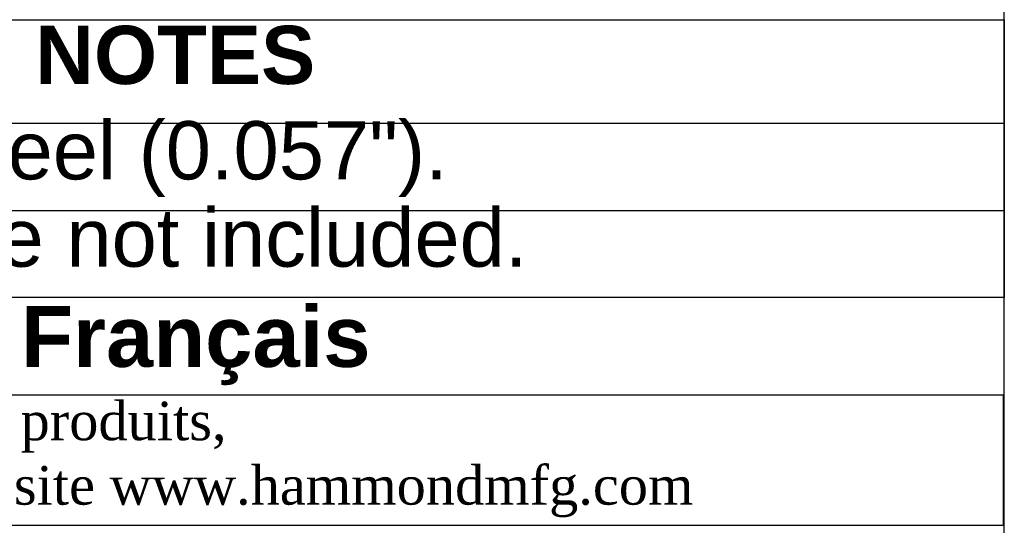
# Model space of a CAD drawing. Header units: inches. Extents: x 0 to 80, y 0 to 59.8.
# Tile 9 of 11: x 69.9 to 80, y 8 to 13.2. Entities that reach past the tile are written whole.
import ezdxf
from ezdxf.enums import TextEntityAlignment as Align

# ---------------------------------------------------------------- set-up
doc = ezdxf.new("R2010")
doc.units = ezdxf.units.IN
doc.header["$MEASUREMENT"] = 0
doc.layers.add('Default', color=7, linetype='Continuous')
doc.styles.add('SEACAD_Arial', font='arial.ttf')
doc.styles.add('SEACAD_ArialB', font='arialbd.ttf')

# ---------------------------------------------------------------- blocks, each defined once
blk = doc.blocks.new('SE1')
at = {"color": 7, "linetype": 'Continuous'}
for p, q in [((62.864, 12.182), (80.003, 12.182)), ((62.864, 11.282), (80.003, 11.282))]:
    blk.add_line(p, q, dxfattribs=at)
blk.add_lwpolyline([(62.864, 10.382), (62.864, 13.247), (80.003, 13.247), (80.003, 10.382), (62.864, 10.382)], dxfattribs=at)
for s, style, p in [('NOTES', 'SEACAD_ArialB', (70.013, 13.184)), ('Material: 16 ga. Steel (0.057").', 'SEACAD_Arial', (62.927, 12.201)), ('Mounting hardware not included.', 'SEACAD_Arial', (62.927, 11.301))]:
    blk.add_text(s, height=0.6, dxfattribs=dict(at, style=style)).set_placement(p, align=Align.TOP_LEFT)

msp = doc.modelspace()

# ---------------------------------------------------------------- linework, layer by layer
at = {"layer": 'Default', "color": 7, "linetype": 'Continuous'}
msp.add_line((80, 0), (80, 59.783), dxfattribs=at)
for points in [[(62.864, 10.382), (62.864, 9.379), (80, 9.379), (80, 10.382), (62.864, 10.382)], [(62.864, 9.378), (62.864, 8.037), (79.994, 8.037), (79.994, 9.378), (62.864, 9.378)]]:
    msp.add_lwpolyline(points, dxfattribs=at)

# ---------------------------------------------------------------- block references
msp.add_blockref('SE1', (0, 0))

# ---------------------------------------------------------------- texts
at = {"layer": 'Default'}
for s, insert, char_height, width, attachment_point in [('{\\fArial|b1||i0||c0|p34;\\C7;\\W1.;  }{\\fArial|b1||i0||c0|p34;\\C7;\\W1.;Français                                                         }', (71.425, 9.887), 0.626875, 17.30818, 5), ('{\\fTimes New Roman|b0||i0||c0|p34;\\C7;\\W1.; Pour tous les détails sur nos produits, \\P}{\\fTimes New Roman|b0||i0||c0|p34;\\C7;\\W1.; svp veuillez consulter notre site www.hammondmfg.com                      }', (62.857, 8.714), 0.3985, 17.30113, 4)]:
    msp.add_mtext(s, dxfattribs=dict(at, insert=insert, char_height=char_height, width=width, attachment_point=attachment_point))

doc.saveas('drawing.dxf')
